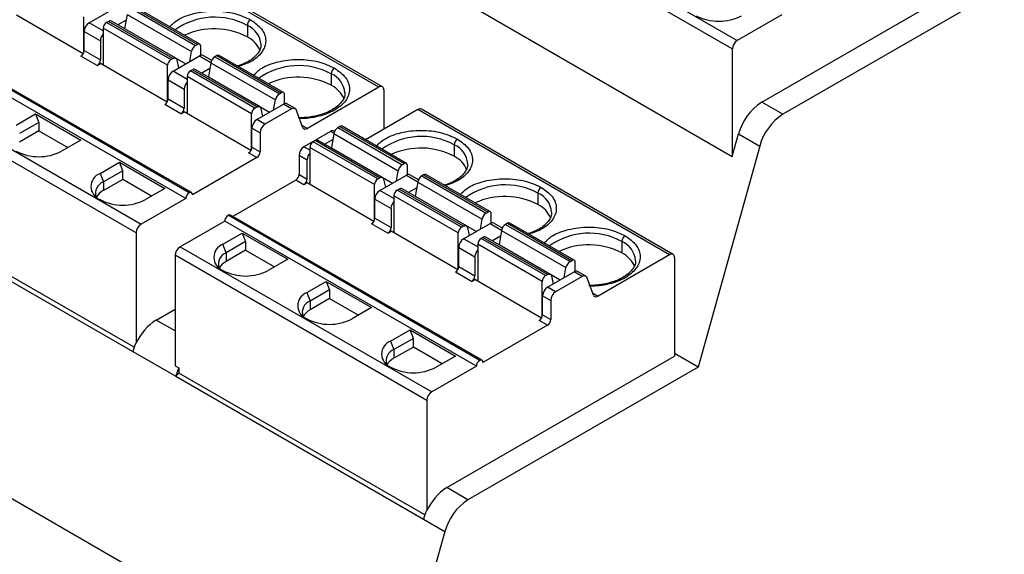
# Model space of a CAD drawing. Header units: millimetres. Extents: x 10 to 410, y 10 to 314.
# Tile 11 of 13: x 306 to 348, y 225 to 247. Entities that reach past the tile are written whole.
import ezdxf

# ---------------------------------------------------------------- set-up
doc = ezdxf.new("R2010")
doc.units = ezdxf.units.MM
doc.header["$LTSCALE"] = 1.5

msp = doc.modelspace()

# ---------------------------------------------------------------- linework, layer by layer
for p, q in [((355.765, 253.218), (338.816, 243.434)), ((326.087, 252.822), (336.864, 246.601)), ((336.651, 246.234), (325.875, 252.455)), ((321.519, 244.6), (310.743, 250.821)), ((321.669, 244.614), (310.893, 250.836)), ((337.911, 243.956), (347.258, 249.352)), ((309.11, 247.355), (310.248, 248.012)), ((310.906, 247.976), (313.664, 246.384)), ((310.987, 248.023), (313.745, 246.431)), ((313.845, 246.441), (311.087, 248.033)), ((308.856, 246.032), (305.998, 247.682)), ((308.88, 246.082), (308.88, 247.606)), ((310.733, 247.716), (310.628, 247.109)), ((310.733, 247.716), (313.491, 246.124)), ((325.875, 247.852), (336.651, 241.631)), ((338.773, 247.703), (336.864, 246.601)), ((309.714, 247.006), (309.11, 247.355)), ((312.472, 245.533), (309.714, 247.125)), ((309.714, 247.125), (309.714, 245.536)), ((309.937, 247.416), (309.856, 247.37)), ((312.613, 245.778), (309.856, 247.37)), ((312.695, 245.824), (309.937, 247.416)), ((312.82, 245.837), (310.062, 247.429)), ((310.69, 247.468), (310.342, 247.267)), ((310.627, 247.102), (310.628, 247.109)), ((310.628, 247.109), (313.248, 245.597)), ((315.884, 247.241), (315.884, 246.751)), ((308.898, 246.988), (309.591, 246.588)), ((308.898, 246.171), (308.898, 246.988)), ((313.388, 240.069), (302.611, 246.29)), ((313.488, 240.078), (302.711, 246.3)), ((309.591, 246.588), (309.591, 245.771)), ((313.664, 246.384), (313.745, 246.431)), ((313.886, 245.959), (313.886, 246.349)), ((336.651, 246.234), (336.651, 241.631)), ((313.246, 239.824), (302.47, 246.045)), ((309.449, 245.526), (308.756, 245.926)), ((308.898, 246.171), (309.591, 245.771)), ((312.613, 245.778), (312.695, 245.824)), ((312.702, 245.282), (313.84, 245.939)), ((313.417, 245.694), (313.491, 246.124)), ((313.84, 245.939), (314.328, 245.657)), ((314.358, 245.741), (313.99, 245.953)), ((314.579, 245.949), (314.498, 245.902)), ((314.498, 245.902), (317.256, 244.31)), ((314.579, 245.949), (317.337, 244.357)), ((317.437, 244.367), (314.679, 245.959)), ((309.449, 245.526), (309.591, 245.608)), ((312.448, 243.958), (309.591, 245.608)), ((309.714, 245.598), (309.661, 245.567)), ((312.472, 244.008), (312.472, 245.533)), ((312.867, 245.764), (312.941, 245.42)), ((314.282, 245.394), (313.935, 245.193)), ((314.325, 245.643), (314.221, 245.036)), ((314.325, 245.643), (317.083, 244.051)), ((313.306, 244.933), (312.702, 245.282)), ((316.064, 243.459), (313.306, 245.051)), ((313.306, 245.051), (313.306, 243.463)), ((313.529, 245.343), (313.448, 245.296)), ((316.206, 243.704), (313.448, 245.296)), ((316.287, 243.751), (313.529, 245.343)), ((316.412, 243.763), (313.654, 245.355)), ((314.219, 245.029), (314.221, 245.036)), ((314.221, 245.036), (316.84, 243.523)), ((319.476, 245.167), (319.476, 244.677)), ((311.125, 238.354), (300.349, 244.575)), ((300.561, 244.943), (311.337, 238.721)), ((312.49, 244.914), (313.183, 244.514)), ((312.49, 244.098), (312.49, 244.914)), ((321.519, 244.6), (318.455, 242.831)), ((313.183, 244.514), (313.183, 243.698)), ((317.256, 244.31), (317.337, 244.357)), ((317.478, 243.886), (317.478, 244.275)), ((321.732, 244.477), (321.732, 242.795)), ((313.041, 243.453), (312.348, 243.853)), ((312.49, 244.098), (313.183, 243.698)), ((316.206, 243.704), (316.287, 243.751)), ((316.294, 243.208), (317.432, 243.865)), ((316.459, 243.69), (316.534, 243.346)), ((317.009, 243.621), (317.083, 244.051)), ((317.778, 243.665), (317.432, 243.865)), ((317.928, 243.68), (317.582, 243.88)), ((338.816, 243.434), (337.911, 243.956)), ((305.984, 242.975), (306.815, 243.455)), ((306.815, 243.455), (308.76, 242.332)), ((306.815, 243.455), (306.957, 243.09)), ((313.041, 243.453), (313.183, 243.534)), ((316.04, 241.884), (313.183, 243.534)), ((313.306, 243.524), (313.253, 243.493)), ((316.064, 241.935), (316.064, 243.459)), ((317.778, 243.665), (316.64, 243.008)), ((318.263, 242.861), (317.971, 243.634)), ((323.188, 243.636), (320.945, 242.342)), ((333.964, 237.415), (323.188, 243.636)), ((334.114, 237.43), (323.338, 243.651)), ((306.957, 243.09), (306.126, 242.61)), ((306.957, 243.09), (306.957, 242.72)), ((316.64, 243.008), (316.294, 243.208)), ((318.224, 242.964), (318.455, 242.831)), ((319.84, 242.912), (319.759, 242.865)), ((319.759, 242.865), (322.517, 241.273)), ((319.84, 242.912), (322.598, 241.32)), ((322.698, 241.33), (319.94, 242.922)), ((306.957, 242.72), (306.126, 242.24)), ((306.957, 242.72), (308.194, 242.005)), ((316.082, 242.84), (316.428, 242.64)), ((316.082, 242.024), (316.082, 242.84)), ((316.428, 242.64), (316.428, 241.824)), ((319.447, 242.701), (318.309, 242.044)), ((319.589, 242.62), (319.447, 242.701)), ((319.586, 242.606), (319.481, 241.999)), ((319.586, 242.606), (322.344, 241.014)), ((319.619, 242.704), (319.597, 242.716)), ((336.651, 241.631), (336.921, 242.598)), ((336.921, 242.598), (337.826, 242.075)), ((308.76, 242.332), (307.929, 241.852)), ((316.082, 242.024), (316.428, 241.824)), ((318.567, 241.895), (318.309, 242.044)), ((321.325, 240.422), (318.567, 242.014)), ((318.567, 242.014), (318.567, 240.426)), ((318.79, 242.306), (318.709, 242.259)), ((321.466, 240.667), (318.709, 242.259)), ((321.547, 240.714), (318.79, 242.306)), ((321.672, 240.726), (318.915, 242.318)), ((319.195, 242.156), (319.543, 242.357)), ((324.737, 242.13), (324.737, 241.64)), ((337.826, 242.075), (335.188, 232.602)), ((316.287, 241.579), (315.94, 241.779)), ((318.097, 241.677), (318.444, 241.477)), ((318.097, 241.677), (318.097, 240.861)), ((319.48, 241.992), (319.481, 241.999)), ((319.481, 241.999), (322.101, 240.486)), ((309.576, 240.901), (310.407, 241.381)), ((310.407, 241.381), (312.352, 240.258)), ((310.549, 241.016), (310.407, 241.381)), ((316.287, 241.579), (313.529, 239.987)), ((318.444, 240.66), (318.444, 241.477)), ((322.517, 241.273), (322.598, 241.32)), ((322.739, 240.849), (322.739, 241.238)), ((309.576, 240.901), (309.718, 240.537)), ((310.549, 241.016), (309.718, 240.537)), ((310.549, 240.646), (310.549, 241.016)), ((318.097, 240.861), (318.444, 240.66)), ((321.555, 240.171), (322.693, 240.828)), ((322.27, 240.584), (322.344, 241.014)), ((322.693, 240.828), (323.181, 240.546)), ((323.211, 240.63), (322.843, 240.843)), ((323.432, 240.838), (323.351, 240.791)), ((323.351, 240.791), (326.109, 239.199)), ((323.432, 240.838), (326.19, 239.246)), ((326.29, 239.256), (323.532, 240.848)), ((310.549, 240.646), (309.718, 240.166)), ((309.718, 240.537), (309.718, 240.166)), ((311.786, 239.932), (310.549, 240.646)), ((317.956, 240.616), (315.256, 239.057)), ((318.302, 240.416), (317.956, 240.616)), ((318.444, 240.497), (318.302, 240.416)), ((321.301, 238.847), (318.444, 240.497)), ((318.567, 240.487), (318.514, 240.456)), ((321.325, 238.898), (321.325, 240.422)), ((321.466, 240.667), (321.547, 240.714)), ((321.72, 240.653), (321.794, 240.309)), ((323.178, 240.532), (323.074, 239.925)), ((323.178, 240.532), (325.936, 238.94)), ((312.352, 240.258), (311.521, 239.779)), ((322.159, 239.822), (321.555, 240.171)), ((324.917, 238.348), (322.159, 239.94)), ((322.159, 239.94), (322.159, 238.352)), ((322.382, 240.232), (322.301, 240.185)), ((325.058, 238.593), (322.301, 240.185)), ((325.14, 238.64), (322.382, 240.232)), ((325.265, 238.652), (322.507, 240.244)), ((323.135, 240.283), (322.788, 240.082)), ((323.072, 239.918), (323.074, 239.925)), ((323.074, 239.925), (325.693, 238.413)), ((328.329, 240.056), (328.329, 239.566)), ((311.036, 233.449), (300.504, 239.529)), ((313.246, 239.824), (311.337, 238.721)), ((321.343, 239.803), (322.036, 239.403)), ((321.343, 238.987), (321.343, 239.803)), ((322.106, 217.538), (284.771, 239.091)), ((300.371, 239.393), (310.978, 233.27)), ((325.833, 232.884), (315.056, 239.105)), ((325.933, 232.894), (315.156, 239.115)), ((322.036, 239.403), (322.036, 238.587)), ((326.109, 239.199), (326.19, 239.246)), ((326.331, 238.775), (326.331, 239.165)), ((314.915, 238.86), (313.006, 237.758)), ((325.691, 232.639), (314.915, 238.86)), ((321.894, 238.342), (321.201, 238.742)), ((321.343, 238.987), (322.036, 238.587)), ((325.058, 238.593), (325.14, 238.64)), ((325.147, 238.097), (326.285, 238.754)), ((325.862, 238.51), (325.936, 238.94)), ((326.285, 238.754), (326.773, 238.472)), ((326.803, 238.557), (326.435, 238.769)), ((327.024, 238.765), (326.943, 238.718)), ((326.943, 238.718), (329.701, 237.126)), ((327.024, 238.765), (329.782, 237.173)), ((329.882, 237.183), (327.124, 238.775)), ((311.125, 238.354), (311.125, 233.621)), ((314.837, 237.864), (315.668, 238.344)), ((315.668, 238.344), (317.613, 237.221)), ((315.668, 238.344), (315.81, 237.979)), ((321.894, 238.342), (322.036, 238.424)), ((324.893, 236.774), (322.036, 238.424)), ((322.159, 238.413), (322.106, 238.383)), ((324.917, 236.824), (324.917, 238.348)), ((325.312, 238.58), (325.387, 238.235)), ((326.728, 238.21), (326.38, 238.009)), ((326.771, 238.458), (326.666, 237.851)), ((326.771, 238.458), (329.528, 236.866)), ((314.979, 237.5), (314.837, 237.864)), ((315.81, 237.979), (314.979, 237.5)), ((315.81, 237.979), (315.81, 237.609)), ((325.751, 237.748), (325.147, 238.097)), ((328.509, 236.275), (325.751, 237.867)), ((325.751, 237.867), (325.751, 236.278)), ((325.974, 238.158), (325.893, 238.112)), ((328.651, 236.52), (325.893, 238.112)), ((328.732, 236.566), (325.974, 238.158)), ((328.857, 236.579), (326.099, 238.171)), ((326.664, 237.844), (326.666, 237.851)), ((326.666, 237.851), (329.286, 236.339)), ((331.921, 237.983), (331.921, 237.493)), ((323.57, 231.17), (312.794, 237.391)), ((312.794, 237.391), (312.794, 232.657)), ((313.006, 237.758), (323.782, 231.537)), ((315.81, 237.609), (314.979, 237.129)), ((314.979, 237.5), (314.979, 237.129)), ((315.81, 237.609), (317.047, 236.895)), ((324.935, 237.73), (325.628, 237.33)), ((324.935, 236.913), (324.935, 237.73)), ((333.964, 237.415), (330.9, 235.646)), ((317.613, 237.221), (316.782, 236.742)), ((325.628, 237.33), (325.628, 236.513)), ((329.701, 237.126), (329.782, 237.173)), ((329.923, 236.701), (329.923, 237.091)), ((334.177, 237.293), (334.177, 233.063)), ((325.486, 236.268), (324.793, 236.668)), ((324.935, 236.913), (325.628, 236.513)), ((328.651, 236.52), (328.732, 236.566)), ((328.739, 236.023), (329.877, 236.68)), ((329.454, 236.436), (329.528, 236.866)), ((330.223, 236.48), (329.877, 236.68)), ((330.373, 236.495), (330.027, 236.695)), ((318.429, 235.791), (319.26, 236.27)), ((319.26, 236.27), (321.205, 235.148)), ((319.26, 236.27), (319.402, 235.906)), ((325.486, 236.268), (325.628, 236.35)), ((328.485, 234.7), (325.628, 236.35)), ((325.751, 236.34), (325.698, 236.309)), ((328.509, 234.75), (328.509, 236.275)), ((328.904, 236.506), (328.979, 236.162)), ((330.223, 236.48), (329.085, 235.823)), ((330.708, 235.677), (330.416, 236.45)), ((318.429, 235.791), (318.571, 235.426)), ((319.402, 235.906), (318.571, 235.426)), ((319.402, 235.906), (319.402, 235.535)), ((329.085, 235.823), (328.739, 236.023)), ((330.669, 235.78), (330.9, 235.646)), ((319.402, 235.535), (318.571, 235.056)), ((318.571, 235.426), (318.571, 235.056)), ((319.402, 235.535), (320.639, 234.821)), ((328.527, 235.656), (328.873, 235.456)), ((328.527, 234.84), (328.527, 235.656)), ((328.873, 235.456), (328.873, 234.639)), ((311.982, 234.619), (312.794, 235.088)), ((321.205, 235.148), (320.374, 234.668)), ((328.527, 234.84), (328.873, 234.639)), ((312.794, 234.151), (311.982, 234.619)), ((328.732, 234.395), (328.385, 234.595)), ((322.021, 233.717), (322.852, 234.197)), ((322.852, 234.197), (324.797, 233.074)), ((322.994, 233.832), (322.852, 234.197)), ((328.732, 234.395), (325.974, 232.803)), ((311.125, 233.621), (311.111, 233.629)), ((322.021, 233.717), (322.163, 233.352)), ((322.994, 233.832), (322.163, 233.352)), ((322.994, 233.462), (322.994, 233.832)), ((310.978, 233.27), (312.816, 232.209)), ((322.994, 233.462), (322.163, 232.982)), ((322.163, 233.352), (322.163, 232.982)), ((324.231, 232.747), (322.994, 233.462)), ((335.188, 232.602), (334.177, 233.186)), ((324.797, 233.074), (323.966, 232.594)), ((324.427, 227.435), (334.177, 233.063)), ((312.794, 232.657), (312.949, 232.568)), ((312.949, 232.344), (312.816, 232.209)), ((312.949, 232.568), (312.949, 232.344)), ((323.481, 226.264), (312.949, 232.344)), ((325.691, 232.639), (323.782, 231.537)), ((335.188, 232.602), (325.332, 226.912)), ((312.816, 232.209), (323.423, 226.086)), ((323.57, 231.17), (323.57, 226.436)), ((325.332, 226.912), (324.427, 227.435)), ((323.57, 226.436), (323.556, 226.444)), ((323.423, 226.086), (324.342, 225.555)), ((324.342, 225.555), (322.106, 217.538))]:
    msp.add_line(p, q)
at = {"flags": 128}
for points in [[(312.695, 245.824), (312.724, 245.839), (312.753, 245.847), (312.78, 245.848), (312.805, 245.843), (312.827, 245.832), (312.845, 245.815), (312.858, 245.792), (312.867, 245.764)], [(316.287, 243.751), (316.316, 243.765), (316.345, 243.773), (316.372, 243.775), (316.397, 243.77), (316.419, 243.758), (316.437, 243.741), (316.45, 243.718), (316.459, 243.69)], [(321.547, 240.714), (321.577, 240.728), (321.606, 240.736), (321.633, 240.738), (321.658, 240.733), (321.68, 240.721), (321.698, 240.704), (321.711, 240.681), (321.72, 240.653)], [(325.14, 238.64), (325.169, 238.654), (325.198, 238.662), (325.225, 238.664), (325.25, 238.659), (325.272, 238.648), (325.29, 238.63), (325.303, 238.607), (325.312, 238.58)], [(328.732, 236.566), (328.761, 236.581), (328.79, 236.589), (328.818, 236.59), (328.842, 236.585), (328.864, 236.574), (328.882, 236.557), (328.895, 236.534), (328.904, 236.506)]]:
    msp.add_lwpolyline(points, dxfattribs=at)
for centre, radius, start, end in [((314.488, 244.686), 2.911, 61.3486, 125.6976), ((316.191, 247.227), 0.307, 122.6055, 177.3945), ((336.075, 249.535), 2.113, 242.6097, 297.3903), ((309.358, 246.967), 0.461, 122.6055, 177.3945), ((310.021, 247.111), 0.307, 122.6055, 177.3945), ((310.01, 247.314), 0.126, 65.8162, 125.4943), ((314.464, 244.027), 3.071, 62.4726, 114.5734), ((315.502, 246.348), 0.971, 4.7354, 66.8344), ((310.054, 246.566), 0.464, 137.0617, 177.303), ((315.39, 245.745), 1.12, 21.4409, 63.8607), ((313.877, 246.055), 0.392, 122.9296, 169.834), ((313.8, 246.363), 0.0873, 350.786, 129.2033), ((337.112, 246.213), 0.461, 122.6055, 177.3945), ((308.591, 246.185), 0.307, 302.6055, 357.3945), ((313.928, 245.817), 0.15, 65.4239, 125.8865), ((314.711, 245.573), 0.392, 122.9296, 169.834), ((314.638, 245.867), 0.101, 65.6929, 125.6176), ((309.283, 245.785), 0.307, 302.6055, 357.3945), ((312.779, 245.519), 0.307, 122.6055, 177.3945), ((318.08, 242.612), 2.911, 61.3486, 125.6976), ((319.783, 245.153), 0.307, 122.6055, 177.3945), ((312.95, 244.893), 0.461, 122.6055, 177.3945), ((313.613, 245.037), 0.307, 122.6055, 177.3945), ((313.602, 245.24), 0.126, 65.8162, 125.4943), ((318.056, 241.953), 3.071, 62.4726, 114.5734), ((319.094, 244.274), 0.971, 4.7354, 66.8344), ((313.646, 244.492), 0.464, 137.0617, 177.303), ((318.983, 243.672), 1.12, 21.4409, 63.8607), ((321.602, 244.498), 0.131, 350.786, 129.2033), ((317.469, 243.981), 0.392, 122.9296, 169.834), ((317.392, 244.289), 0.0873, 350.786, 129.2033), ((312.183, 244.112), 0.307, 302.6055, 357.3945), ((312.876, 243.712), 0.307, 302.6055, 357.3945), ((316.371, 243.445), 0.307, 122.6055, 177.3945), ((317.52, 243.744), 0.15, 65.4239, 125.8865), ((317.861, 243.566), 0.129, 31.8461, 130.1546), ((339.183, 241.988), 2.343, 122.8769, 164.9271), ((323.276, 243.514), 0.151, 65.6929, 125.6176), ((340.088, 241.466), 2.343, 122.8769, 164.9271), ((316.542, 242.819), 0.461, 122.6055, 177.3945), ((316.889, 242.619), 0.461, 122.6055, 177.3945), ((318.372, 242.929), 0.129, 211.8461, 310.1546), ((319.972, 242.536), 0.392, 122.9296, 169.834), ((319.899, 242.83), 0.101, 65.6929, 125.6176), ((319.535, 242.58), 0.15, 65.4239, 125.8865), ((323.341, 239.575), 2.911, 61.3486, 125.6976), ((315.775, 242.038), 0.307, 302.6055, 357.3945), ((318.558, 241.656), 0.461, 122.6055, 177.3945), ((318.874, 242), 0.307, 122.6055, 177.3945), ((318.863, 242.203), 0.126, 65.8162, 125.4943), ((325.044, 242.116), 0.307, 122.6055, 177.3945), ((324.355, 241.237), 0.971, 4.7354, 66.8344), ((306.957, 243.729), 2.113, 242.6097, 297.3903), ((316.121, 241.838), 0.307, 302.6055, 357.3945), ((318.907, 241.455), 0.464, 137.0617, 177.303), ((323.317, 238.916), 3.071, 62.4726, 114.5734), ((324.243, 240.635), 1.12, 21.4409, 63.8607), ((322.73, 240.944), 0.392, 122.9296, 169.834), ((322.653, 241.252), 0.0873, 350.786, 129.2033), ((309.789, 240.34), 0.6, 110.7834, 249.2166), ((317.79, 240.874), 0.307, 302.6055, 357.3945), ((322.781, 240.707), 0.15, 65.4239, 125.8865), ((323.564, 240.463), 0.392, 122.9296, 169.834), ((323.491, 240.757), 0.101, 65.6929, 125.6176), ((309.901, 240.052), 0.518, 110.6904, 197.3214), ((318.136, 240.674), 0.307, 302.6055, 357.3945), ((321.632, 240.408), 0.307, 122.6055, 177.3945), ((326.933, 237.501), 2.911, 61.3486, 125.6976), ((310.046, 239.533), 0.714, 117.4029, 151.621), ((313.553, 239.81), 0.307, 122.6055, 177.3945), ((313.443, 240.001), 0.0873, 350.786, 129.2033), ((321.803, 239.782), 0.461, 122.6055, 177.3945), ((322.466, 239.926), 0.307, 122.6055, 177.3945), ((322.455, 240.129), 0.126, 65.8162, 125.4943), ((326.909, 236.843), 3.071, 62.4726, 114.5734), ((328.636, 240.042), 0.307, 122.6055, 177.3945), ((327.947, 239.163), 0.971, 4.7354, 66.8344), ((310.549, 241.655), 2.113, 242.6097, 297.3903), ((322.499, 239.382), 0.464, 137.0617, 177.303), ((327.836, 238.561), 1.12, 21.4409, 63.8607), ((315.222, 238.846), 0.307, 122.6055, 177.3945), ((315.115, 239.023), 0.101, 65.6929, 125.6176), ((326.322, 238.871), 0.392, 122.9296, 169.834), ((326.245, 239.179), 0.0873, 350.786, 129.2033), ((311.586, 238.333), 0.461, 122.6055, 177.3945), ((321.036, 239.001), 0.307, 302.6055, 357.3945), ((326.373, 238.633), 0.15, 65.4239, 125.8865), ((327.156, 238.389), 0.392, 122.9296, 169.834), ((327.083, 238.683), 0.101, 65.6929, 125.6176), ((321.729, 238.601), 0.307, 302.6055, 357.3945), ((325.224, 238.334), 0.307, 122.6055, 177.3945), ((330.525, 235.428), 2.911, 61.3486, 125.6976), ((332.228, 237.969), 0.307, 122.6055, 177.3945), ((315.05, 237.303), 0.6, 110.7834, 249.2166), ((325.395, 237.709), 0.461, 122.6055, 177.3945), ((326.058, 237.853), 0.307, 122.6055, 177.3945), ((326.047, 238.056), 0.126, 65.8162, 125.4943), ((330.501, 234.769), 3.071, 62.4726, 114.5734), ((331.539, 237.09), 0.971, 4.7354, 66.8344), ((313.254, 237.37), 0.461, 122.6055, 177.3945), ((315.162, 237.015), 0.518, 110.6904, 197.3214), ((326.091, 237.308), 0.464, 137.0617, 177.303), ((331.428, 236.487), 1.12, 21.4409, 63.8607), ((334.047, 237.314), 0.131, 350.786, 129.2033), ((315.307, 236.496), 0.714, 117.4029, 151.621), ((329.914, 236.797), 0.392, 122.9296, 169.834), ((329.837, 237.105), 0.0873, 350.786, 129.2033), ((315.81, 238.618), 2.113, 242.6097, 297.3903), ((324.628, 236.927), 0.307, 302.6055, 357.3945), ((329.965, 236.559), 0.15, 65.4239, 125.8865), ((325.321, 236.527), 0.307, 302.6055, 357.3945), ((328.816, 236.261), 0.307, 122.6055, 177.3945), ((330.306, 236.382), 0.129, 31.8461, 130.1546), ((318.642, 235.229), 0.6, 110.7834, 249.2166), ((328.987, 235.635), 0.461, 122.6055, 177.3945), ((329.334, 235.435), 0.461, 122.6055, 177.3945), ((318.754, 234.942), 0.518, 110.6904, 197.3214), ((330.817, 235.744), 0.129, 211.8461, 310.1546), ((318.899, 234.422), 0.714, 117.4029, 151.621), ((328.22, 234.853), 0.307, 302.6055, 357.3945), ((313.191, 232.714), 2.256, 122.3958, 156.3109), ((319.402, 236.545), 2.113, 242.6097, 297.3903), ((328.566, 234.653), 0.307, 302.6055, 357.3945), ((313.273, 232.624), 2.384, 155.0812, 164.2873), ((322.234, 233.156), 0.6, 110.7834, 249.2166), ((322.346, 232.868), 0.518, 110.6904, 197.3214), ((322.491, 232.348), 0.714, 117.4029, 151.621), ((325.998, 232.625), 0.307, 122.6055, 177.3945), ((325.888, 232.817), 0.0873, 350.786, 129.2033), ((315.112, 231.563), 2.384, 155.0812, 164.2873), ((322.994, 234.471), 2.113, 242.6097, 297.3903), ((324.031, 231.149), 0.461, 122.6055, 177.3945), ((325.636, 225.53), 2.256, 122.3958, 156.3109), ((326.604, 224.945), 2.343, 122.8764, 164.9074), ((325.718, 225.44), 2.384, 155.0812, 164.2873)]:
    msp.add_arc(centre, radius, start, end)
for points, knots in [([(312.558, 247.183), (312.665, 247.29), (312.912, 247.535), (313.473, 247.738), (314.019, 247.84), (314.47, 247.866), (314.918, 247.84), (315.474, 247.742), (315.809, 247.586), (316.025, 247.486)], [0, 0, 0, 0, 0.155307, 0.357563, 0.467542, 0.577653, 0.687633, 0.797744, 1, 1, 1, 1]), ([(316.025, 247.486), (316.2, 247.361), (316.47, 247.168), (316.639, 246.847), (316.685, 246.588), (316.64, 246.328), (316.463, 246.012), (316.11, 245.688), (315.686, 245.546), (315.502, 245.484)], [0, 0, 0, 0, 0.202256, 0.312235, 0.422347, 0.532326, 0.642437, 0.844693, 1, 1, 1, 1]), ([(316.462, 246.427), (316.464, 246.406), (316.474, 246.318), (316.417, 246.169), (316.292, 245.98), (316.108, 245.811), (315.877, 245.667), (315.66, 245.563), (315.513, 245.519), (315.465, 245.505)], [0, 0, 0, 0, 0.0630416, 0.2644744, 0.4399838, 0.6080651, 0.7711285, 0.9255576, 1, 1, 1, 1]), ([(316.15, 245.11), (316.257, 245.216), (316.504, 245.461), (317.065, 245.665), (317.611, 245.767), (318.062, 245.793), (318.51, 245.766), (319.066, 245.669), (319.401, 245.513), (319.617, 245.412)], [0, 0, 0, 0, 0.155307, 0.357563, 0.467542, 0.577653, 0.687633, 0.797744, 1, 1, 1, 1]), ([(319.617, 245.412), (319.792, 245.287), (320.062, 245.094), (320.231, 244.773), (320.277, 244.514), (320.232, 244.254), (320.057, 243.937), (319.655, 243.594), (319.061, 243.364), (318.529, 243.262), (318.248, 243.252), (318.117, 243.247)], [0, 0, 0, 0, 0.161362, 0.249105, 0.336953, 0.424696, 0.512545, 0.673907, 0.835269, 0.923012, 1, 1, 1, 1]), ([(320.054, 244.353), (320.056, 244.332), (320.066, 244.244), (320.01, 244.095), (319.884, 243.906), (319.7, 243.738), (319.47, 243.593), (319.223, 243.478), (319.044, 243.426), (318.965, 243.402)], [0, 0, 0, 0, 0.06012, 0.252218, 0.419594, 0.579886, 0.735393, 0.882666, 1, 1, 1, 1]), ([(318.965, 243.402), (318.946, 243.396), (318.856, 243.367), (318.668, 243.331), (318.386, 243.289), (318.178, 243.284), (318.062, 243.281)], [0, 0, 0, 0, 0.070377, 0.33523, 0.62922, 1, 1, 1, 1]), ([(321.411, 242.073), (321.518, 242.179), (321.765, 242.424), (322.326, 242.628), (322.872, 242.73), (323.323, 242.756), (323.771, 242.729), (324.327, 242.632), (324.662, 242.476), (324.878, 242.375)], [0, 0, 0, 0, 0.155307, 0.357563, 0.467542, 0.577653, 0.687633, 0.797744, 1, 1, 1, 1]), ([(324.878, 242.375), (325.053, 242.25), (325.323, 242.057), (325.492, 241.736), (325.538, 241.477), (325.493, 241.217), (325.316, 240.901), (324.963, 240.578), (324.539, 240.435), (324.355, 240.373)], [0, 0, 0, 0, 0.202256, 0.312235, 0.422347, 0.532326, 0.642437, 0.844693, 1, 1, 1, 1]), ([(325.315, 241.316), (325.317, 241.295), (325.326, 241.207), (325.27, 241.058), (325.145, 240.869), (324.961, 240.701), (324.73, 240.556), (324.513, 240.453), (324.366, 240.409), (324.318, 240.394)], [0, 0, 0, 0, 0.063042, 0.264474, 0.439984, 0.608065, 0.771129, 0.925558, 1, 1, 1, 1]), ([(325.003, 239.999), (325.11, 240.105), (325.357, 240.35), (325.918, 240.554), (326.464, 240.656), (326.915, 240.682), (327.363, 240.655), (327.919, 240.558), (328.254, 240.402), (328.47, 240.301)], [0, 0, 0, 0, 0.155307, 0.357563, 0.467542, 0.577653, 0.687633, 0.797744, 1, 1, 1, 1]), ([(328.47, 240.301), (328.645, 240.176), (328.915, 239.983), (329.084, 239.662), (329.13, 239.404), (329.085, 239.143), (328.908, 238.828), (328.555, 238.504), (328.131, 238.362), (327.947, 238.3)], [0, 0, 0, 0, 0.202256, 0.312235, 0.422347, 0.532326, 0.642437, 0.844693, 1, 1, 1, 1]), ([(328.907, 239.243), (328.909, 239.222), (328.919, 239.133), (328.863, 238.984), (328.737, 238.796), (328.553, 238.627), (328.322, 238.482), (328.105, 238.379), (327.958, 238.335), (327.91, 238.321)], [0, 0, 0, 0, 0.063042, 0.264474, 0.439984, 0.608065, 0.771129, 0.925558, 1, 1, 1, 1]), ([(328.595, 237.925), (328.702, 238.032), (328.949, 238.277), (329.51, 238.48), (330.057, 238.582), (330.507, 238.608), (330.955, 238.582), (331.512, 238.484), (331.846, 238.328), (332.062, 238.228)], [0, 0, 0, 0, 0.155307, 0.357563, 0.467542, 0.577653, 0.687633, 0.797744, 1, 1, 1, 1]), ([(332.062, 238.228), (332.237, 238.103), (332.507, 237.91), (332.676, 237.588), (332.722, 237.33), (332.677, 237.07), (332.502, 236.753), (332.1, 236.409), (331.506, 236.179), (330.974, 236.077), (330.693, 236.067), (330.562, 236.063)], [0, 0, 0, 0, 0.161362, 0.249105, 0.336953, 0.424696, 0.512545, 0.673907, 0.835269, 0.923012, 1, 1, 1, 1]), ([(332.499, 237.169), (332.501, 237.148), (332.511, 237.059), (332.455, 236.911), (332.33, 236.722), (332.145, 236.553), (331.915, 236.408), (331.668, 236.294), (331.489, 236.241), (331.41, 236.218)], [0, 0, 0, 0, 0.06012, 0.252218, 0.419594, 0.579886, 0.735393, 0.882666, 1, 1, 1, 1]), ([(331.41, 236.218), (331.391, 236.212), (331.301, 236.182), (331.113, 236.147), (330.832, 236.105), (330.623, 236.099), (330.507, 236.096)], [0, 0, 0, 0, 0.0703768, 0.3352302, 0.6292204, 1, 1, 1, 1])]:
    msp.add_open_spline(points, degree=3, knots=knots)

doc.saveas('drawing.dxf')
